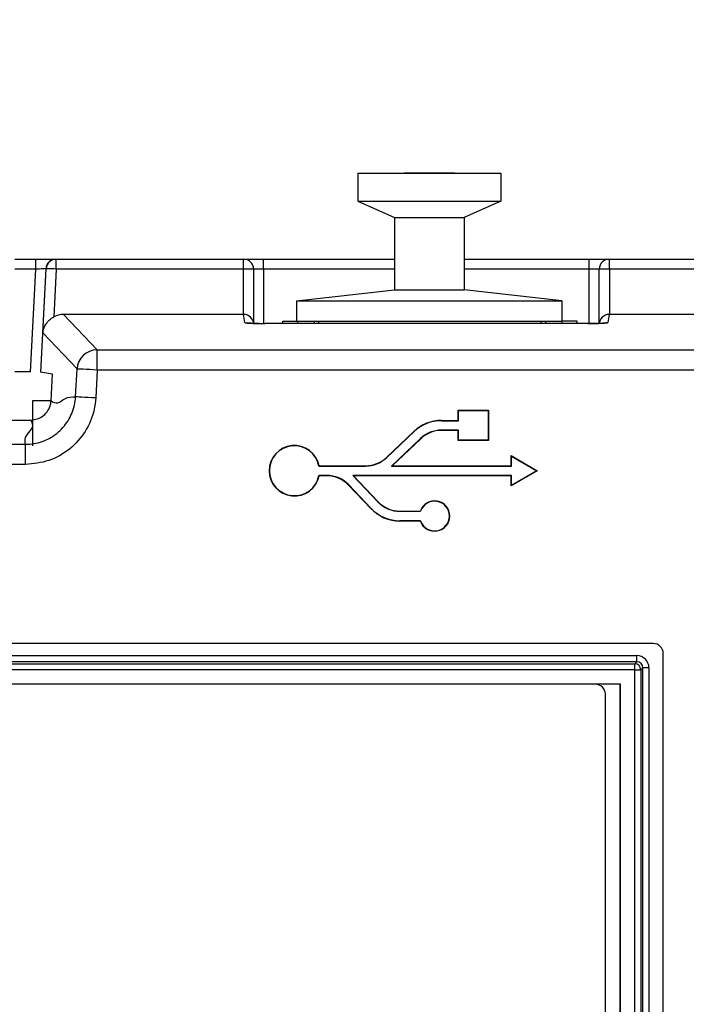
# Paper-space layout 'Sheet1' of a CAD drawing. Header units: millimetres. Extents: x 0 to 420, y 0 to 297.
# Tile 54 of 130: x 64 to 71, y 242 to 252. Entities that reach past the tile are written whole.
import ezdxf

# ---------------------------------------------------------------- set-up
doc = ezdxf.new("R2010")
doc.units = ezdxf.units.MM
doc.layers.add('SLD-0', color=179, linetype='Continuous')
doc.styles.add('SLDTEXTSTYLE1', font='TXT', dxfattribs={"width": 0.75})
doc.styles.add('SLDTEXTSTYLE3', font='TXT', dxfattribs={"width": 0.96})
doc.dimstyles.new('SLDDIMSTYLE3', dxfattribs={"dimtxt": 2.5, "dimasz": 3.302, "dimexe": 0, "dimexo": 0.0625, "dimtad": 1, "dimdec": 1, "dimlfac": 5, "dimrnd": 1e-09, "dimzin": 4, "dimdsep": 46, "dimtxsty": 'SLDTEXTSTYLE1', "dimblk1": 'NONE', "dimblk2": 'NONE', "dimsah": 1, "dimcen": 0, "dimadec": 0, "dimazin": 1, "dimtfac": 1, "dimtmove": 0, "dimatfit": 3, "dimldrblk": 'NONE', "dimfxl": 0, "dimfrac": 2, "dimtolj": 1, "dimtzin": 12, "dimarcsym": 0})

# ---------------------------------------------------------------- blocks, each defined once
blk = doc.blocks.new('_D_22')
at = {"layer": 'SLD-0', "color": 179}
for p, q in [((177.6386, 244.1956), (170.6813, 237.0126)), ((170.6813, 237.0126), (163.2659, 229.3568)), ((168.2349, 235.2056), (170.6813, 237.0126)), ((170.6813, 237.0126), (168.594, 234.8577)), ((170.6813, 237.0126), (168.9532, 234.5099)), ((168.2349, 235.2056), (168.9532, 234.5099)), ((163.2659, 229.3568), (151.4428, 229.3568))]:
    blk.add_line(p, q, dxfattribs=at)
at = {"layer": 'SLD-0', "color": 179, "char_height": 2.5, "attachment_point": 1, "style": 'SLDTEXTSTYLE3'}
for s, insert in [('%%c', (150.1928, 232.3921)), ('20.0', (155.2131, 232.4303))]:
    blk.add_mtext(s, dxfattribs=dict(at, insert=insert))
blk = doc.blocks.new('_None')
blk = doc.blocks.new('_D_23')
at = {"layer": 'SLD-0', "color": 179}
for p, q in [((163.9992, 261.4925), (154.0234, 261.4925)), ((172.7997, 249.8964), (163.9992, 261.4925)), ((171.3844, 252.5884), (170.5878, 251.9839)), ((171.3844, 252.5884), (172.7997, 249.8964)), ((172.7997, 249.8964), (170.9861, 252.2862)), ((172.7997, 249.8964), (170.5878, 251.9839)), ((175.5201, 246.3118), (172.7997, 249.8964))]:
    blk.add_line(p, q, dxfattribs=at)
at = {"layer": 'SLD-0', "color": 179, "char_height": 2.5, "attachment_point": 1, "style": 'SLDTEXTSTYLE3'}
for s, insert in [('%%c', (152.7734, 264.5278)), ('9.0', (157.7937, 264.566))]:
    blk.add_mtext(s, dxfattribs=dict(at, insert=insert))
blk = doc.blocks.new('_D_24')
at = {"layer": 'SLD-0', "color": 179}
for p, q in [((241.4525, 256.6969), (250.7091, 264.1314)), ((250.7091, 264.1314), (262.5322, 264.1314)), ((241.4525, 256.6969), (243.4784, 258.9654)), ((244.1046, 258.1857), (243.4784, 258.9654)), ((241.4525, 256.6969), (243.7915, 258.5755)), ((244.1046, 258.1857), (241.4525, 256.6969)), ((236.3847, 252.6267), (241.4525, 256.6969))]:
    blk.add_line(p, q, dxfattribs=at)
at = {"layer": 'SLD-0', "color": 179, "char_height": 2.5, "attachment_point": 1, "style": 'SLDTEXTSTYLE3'}
for s, insert in [('%%c', (251.0466, 267.1667)), ('13.0', (256.0669, 267.2049))]:
    blk.add_mtext(s, dxfattribs=dict(at, insert=insert))

psp = doc.layouts.new('Sheet1')

# ---------------------------------------------------------------- linework, layer by layer
at = {"layer": 'SLD-0', "color": 179, "linetype": 'Continuous', "lineweight": 25}
for p, q in [((67.4418, 250.5388), (67.4418, 250.2588)), ((67.4418, 250.5388), (68.8618, 250.5388)), ((68.4018, 250.5388), (67.9018, 250.5388)), ((68.8618, 250.5388), (68.8618, 250.2588)), ((67.4418, 250.2588), (68.8618, 250.2588)), ((67.4418, 250.2588), (67.8068, 250.0988)), ((68.8618, 250.2588), (68.4968, 250.0988)), ((67.8068, 250.0988), (68.4968, 250.0988)), ((67.8068, 250.0988), (67.8068, 249.3788)), ((68.4968, 250.0988), (68.4968, 249.3788)), ((64.0388, 249.6836), (64.2483, 249.6836)), ((64.2483, 249.5836), (64.2483, 249.6836)), ((64.2483, 249.6836), (64.4483, 249.6836)), ((64.4483, 249.6836), (64.451, 249.6836)), ((64.451, 249.5844), (64.451, 249.6836)), ((64.451, 249.6836), (66.3083, 249.6836)), ((66.3083, 249.5844), (66.3083, 249.6836)), ((66.3083, 249.6836), (66.508, 249.6836)), ((66.508, 249.5836), (66.508, 249.6836)), ((66.508, 249.6836), (67.8068, 249.6836)), ((68.4968, 249.6836), (69.7391, 249.6836)), ((69.7391, 249.5836), (69.7391, 249.6836)), ((69.7391, 249.6836), (69.9388, 249.6836)), ((69.9388, 249.5844), (69.9388, 249.6836)), ((69.9388, 249.6836), (71.3361, 249.6836)), ((64.1947, 248.563), (64.2483, 249.5836)), ((64.2672, 249.5845), (64.2483, 249.5836)), ((64.2855, 249.5855), (64.2672, 249.5845)), ((64.3024, 249.5864), (64.2855, 249.5855)), ((64.3485, 249.5888), (64.2947, 248.5622)), ((64.3174, 249.5872), (64.3024, 249.5864)), ((64.3299, 249.5878), (64.3174, 249.5872)), ((64.318, 248.9503), (64.3512, 249.5888)), ((64.3395, 249.5883), (64.3299, 249.5878)), ((64.3458, 249.5886), (64.3395, 249.5883)), ((64.3485, 249.5888), (64.3458, 249.5886)), ((64.3512, 249.5888), (64.3485, 249.5888)), ((64.451, 249.5844), (64.4263, 249.1102)), ((66.3083, 249.5844), (64.451, 249.5844)), ((66.3084, 249.1347), (66.3083, 249.5844)), ((66.4083, 249.5836), (66.4084, 249.048)), ((69.8387, 249.048), (69.8388, 249.5836)), ((69.9388, 249.5844), (69.9387, 249.1347)), ((71.3361, 249.5844), (69.9388, 249.5844)), ((66.8348, 249.2688), (67.8068, 249.3788)), ((67.8068, 249.3788), (68.4968, 249.3788)), ((69.4688, 249.2688), (68.4968, 249.3788)), ((66.8348, 249.2688), (69.4688, 249.2688)), ((66.8348, 249.2688), (66.8348, 249.0688)), ((69.4688, 249.2688), (69.4688, 249.0688)), ((64.5221, 249.1347), (64.8563, 248.782)), ((66.3084, 249.1347), (64.5221, 249.1347)), ((66.3227, 249.0536), (66.3092, 249.1347)), ((66.6988, 249.0688), (66.8348, 249.0688)), ((66.6988, 249.0434), (66.6988, 249.0688)), ((66.8348, 249.0688), (69.4688, 249.0688)), ((66.8488, 249.0434), (66.8488, 249.0688)), ((67.0568, 249.0688), (69.2608, 249.0688)), ((67.0568, 249.0434), (67.0568, 249.0688)), ((69.2608, 249.0434), (69.2608, 249.0688)), ((69.6188, 249.0688), (69.4688, 249.0688)), ((69.4688, 249.0688), (69.4688, 249.0434)), ((69.6188, 249.0434), (69.6188, 249.0688)), ((69.9379, 249.1347), (69.9244, 249.0536)), ((71.265, 249.1347), (69.9387, 249.1347)), ((69.7244, 249.0434), (66.5227, 249.0434)), ((66.5227, 249.0432), (66.5227, 249.0434)), ((69.7244, 249.0432), (66.5227, 249.0432)), ((69.7244, 249.0432), (69.7244, 249.0434)), ((64.6568, 248.5927), (64.318, 248.9503)), ((64.8563, 248.5822), (64.8563, 248.782)), ((64.8563, 248.782), (70.9308, 248.782)), ((64.6423, 248.316), (64.6568, 248.5927)), ((64.6624, 248.5924), (64.6568, 248.5927)), ((64.6749, 248.5918), (64.6624, 248.5924)), ((64.6939, 248.5908), (64.6749, 248.5918)), ((64.7188, 248.5895), (64.6939, 248.5908)), ((64.7486, 248.5879), (64.7188, 248.5895)), ((64.7823, 248.5861), (64.7486, 248.5879)), ((64.8186, 248.5842), (64.7823, 248.5861)), ((64.8563, 248.5822), (64.8186, 248.5842)), ((64.8563, 248.5822), (64.8418, 248.3056)), ((70.9308, 248.5822), (64.8563, 248.5822)), ((64.1947, 248.563), (64.0388, 248.563)), ((64.4126, 248.5424), (64.2947, 248.5622)), ((64.3986, 248.2754), (64.4126, 248.5424)), ((64.2188, 247.8286), (64.2188, 248.2788)), ((64.2188, 248.2788), (64.3987, 248.2788)), ((64.6479, 248.3157), (64.6423, 248.316)), ((64.6604, 248.3151), (64.6479, 248.3157)), ((64.6794, 248.3141), (64.6604, 248.3151)), ((64.7043, 248.3128), (64.6794, 248.3141)), ((64.7341, 248.3112), (64.7043, 248.3128)), ((64.7678, 248.3095), (64.7341, 248.3112)), ((64.8041, 248.3075), (64.7678, 248.3095)), ((64.8418, 248.3056), (64.8041, 248.3075)), ((68.4413, 248.1796), (68.4386, 248.1822)), ((68.4386, 248.1822), (68.7386, 248.1822)), ((68.4386, 248.0817), (68.4386, 248.1822)), ((68.4413, 248.1796), (68.736, 248.1796)), ((68.4413, 248.0791), (68.4413, 248.1796)), ((68.736, 248.1796), (68.7386, 248.1822)), ((68.736, 248.1796), (68.736, 247.8849)), ((68.7386, 248.1822), (68.7386, 247.8822)), ((63.6462, 248.0861), (64.1991, 248.0861)), ((68.2735, 248.0791), (68.2735, 248.0817)), ((68.2735, 248.0817), (68.4386, 248.0817)), ((68.4413, 248.0791), (68.4386, 248.0817)), ((68.2735, 248.0791), (68.4413, 248.0791)), ((68.2735, 247.9854), (68.2735, 247.9827)), ((68.4413, 247.9854), (68.2735, 247.9854)), ((68.4413, 247.9854), (68.4386, 247.9827)), ((68.4413, 247.8849), (68.4413, 247.9854)), ((67.7261, 247.7139), (67.9992, 247.9725)), ((67.7279, 247.712), (68.001, 247.9706)), ((68.0655, 247.9025), (67.7767, 247.6291)), ((68.0673, 247.9006), (67.7833, 247.6317)), ((68.001, 247.9706), (67.9992, 247.9725)), ((68.0655, 247.9025), (68.0673, 247.9006)), ((68.4386, 247.9827), (68.2735, 247.9827)), ((68.4386, 247.8822), (68.4386, 247.9827)), ((53.7419, 247.8445), (64.1454, 247.8445)), ((64.1454, 247.6448), (64.1454, 247.8445)), ((68.4413, 247.8849), (68.4386, 247.8822)), ((68.7386, 247.8822), (68.4386, 247.8822)), ((68.736, 247.8849), (68.4413, 247.8849)), ((68.736, 247.8849), (68.7386, 247.8822)), ((67.7279, 247.712), (67.7261, 247.7139)), ((68.9663, 247.7277), (68.9636, 247.7322)), ((68.9636, 247.7322), (69.2234, 247.5822)), ((68.9636, 247.6317), (68.9636, 247.7322)), ((68.9663, 247.7277), (69.2182, 247.5822)), ((68.9663, 247.6291), (68.9663, 247.7277)), ((64.1454, 247.6448), (53.7419, 247.6448)), ((67.0575, 247.6291), (67.0597, 247.6317)), ((67.0575, 247.6291), (67.5198, 247.6291)), ((67.0597, 247.6317), (67.5198, 247.6317)), ((67.5198, 247.6291), (67.5198, 247.6317)), ((67.7767, 247.6291), (67.7833, 247.6317)), ((67.7767, 247.6291), (68.9663, 247.6291)), ((67.7833, 247.6317), (68.9636, 247.6317)), ((68.9663, 247.6291), (68.9636, 247.6317)), ((67.0575, 247.5354), (67.0597, 247.5327)), ((67.1335, 247.5354), (67.0575, 247.5354)), ((67.1335, 247.5327), (67.0597, 247.5327)), ((67.1335, 247.5354), (67.1335, 247.5327)), ((67.3929, 247.5354), (67.399, 247.5327)), ((68.9663, 247.5354), (67.3929, 247.5354)), ((67.3929, 247.5354), (67.6406, 247.2737)), ((68.9636, 247.5327), (67.399, 247.5327)), ((67.399, 247.5327), (67.6425, 247.2755)), ((69.2234, 247.5822), (68.9636, 247.4322)), ((68.9663, 247.5354), (68.9636, 247.5327)), ((68.9636, 247.4322), (68.9636, 247.5327)), ((69.2182, 247.5822), (68.9663, 247.4368)), ((68.9663, 247.4368), (68.9663, 247.5354)), ((69.2182, 247.5822), (69.2234, 247.5822)), ((67.3533, 247.4408), (67.3514, 247.439)), ((67.5706, 247.2074), (67.3514, 247.439)), ((67.5725, 247.2092), (67.3533, 247.4408)), ((68.9663, 247.4368), (68.9636, 247.4322)), ((67.5725, 247.2092), (67.5706, 247.2074)), ((67.6406, 247.2737), (67.6425, 247.2755)), ((67.8604, 247.1791), (67.8604, 247.1817)), ((67.8604, 247.1817), (68.0636, 247.1817)), ((67.8604, 247.1791), (68.0655, 247.1791)), ((68.0655, 247.1791), (68.0636, 247.1817)), ((67.8604, 247.0854), (67.8604, 247.0827)), ((68.0655, 247.0854), (67.8604, 247.0854)), ((68.0636, 247.0827), (67.8604, 247.0827)), ((68.0655, 247.0854), (68.0636, 247.0827)), ((70.3736, 245.8661), (53.2135, 245.8661)), ((53.3354, 245.7459), (70.2114, 245.7459)), ((70.2114, 245.6859), (70.2114, 245.7459)), ((70.4735, 209.2061), (70.4735, 245.7662)), ((70.2114, 245.6859), (53.3354, 245.6859)), ((53.3558, 245.6655), (70.191, 245.6655)), ((70.191, 245.6655), (70.2114, 245.6859)), ((70.191, 245.6056), (70.191, 245.6655)), ((70.191, 245.6056), (53.3558, 245.6056)), ((70.191, 209.3704), (70.191, 245.6056)), ((70.191, 245.6056), (70.251, 245.6056)), ((70.2714, 245.626), (70.251, 245.6056)), ((70.251, 245.6056), (70.251, 209.3704)), ((70.2714, 209.35), (70.2714, 245.626)), ((70.3313, 245.626), (70.2714, 245.626)), ((70.3313, 245.626), (70.3313, 209.35)), ((70.0489, 245.4635), (53.4978, 245.4635)), ((69.7996, 245.4618), (53.5996, 245.4618)), ((70.0472, 245.4618), (69.7996, 245.4618)), ((70.0472, 245.4618), (70.0489, 245.4635)), ((70.0472, 209.5142), (70.0472, 245.4618)), ((70.0489, 209.5124), (70.0489, 245.4635)), ((69.8996, 219.6618), (69.8996, 245.3618))]:
    psp.add_line(p, q, dxfattribs=at)
at = {"layer": 'SLD-0', "color": 8, "linetype": 'Continuous', "lineweight": 25}
for p, q in [((64.2483, 249.5836), (64.0388, 249.5836)), ((66.508, 249.5836), (66.4083, 249.5836)), ((66.508, 249.5836), (66.508, 249.0433)), ((67.8068, 249.5836), (66.508, 249.5836)), ((69.7391, 249.5836), (68.4968, 249.5836)), ((69.8388, 249.5836), (69.7391, 249.5836)), ((69.7391, 249.0434), (69.7391, 249.5836)), ((67.0088, 249.0688), (67.0088, 249.0434)), ((69.3088, 249.0434), (69.3088, 249.0688)), ((66.3227, 249.0536), (66.3422, 249.0517)), ((66.3422, 249.0517), (66.3502, 249.0498)), ((69.9049, 249.0517), (69.8885, 249.047)), ((69.9244, 249.0536), (69.9049, 249.0517))]:
    psp.add_line(p, q, dxfattribs=at)
at = {"layer": 'SLD-0', "color": 179, "linetype": 'Continuous', "lineweight": 25}
for centre, radius, start, end in [((64.4483, 249.5836), 0.0999, 90.03947, 177.03845), ((64.451, 249.5836), 0.0999, 90.03947, 177.03845), ((66.3083, 249.5836), 0.1, 359.9996, 89.99954), ((69.9388, 249.5836), 0.1, 90.00131, 180.0004), ((64.2589, 246.3359), 3.2542, 86.61607, 88.37369), ((66.3338, 246.7644), 2.8201, 88.4855, 90.51729), ((69.9133, 246.7645), 2.82, 89.48268, 91.51454), ((64.8569, 248.5816), 0.2004, 90.17039, 176.8247), ((68.2735, 247.6827), 0.399, 90.00007, 133.43053), ((68.2735, 247.6827), 0.3964, 90.00007, 133.43065), ((68.2735, 247.6827), 0.3026, 90, 133.43066), ((68.2735, 247.6827), 0.3, 90.00009, 133.43065), ((66.8141, 247.5822), 0.2505, 11.39707, 348.60312), ((66.8141, 247.5822), 0.2479, 10.90185, 349.09835), ((67.5198, 247.9317), 0.3, 270.00011, 313.4308), ((67.5198, 247.9317), 0.3026, 270.00011, 313.43042), ((67.1335, 247.2327), 0.3026, 43.43065, 90.0001), ((67.1335, 247.2327), 0.3, 43.43058, 90.0001), ((67.8604, 247.4817), 0.399, 223.43083, 270.00002), ((67.8604, 247.4817), 0.3964, 223.43051, 270), ((67.8604, 247.4817), 0.3026, 223.43067, 270.00003), ((67.8604, 247.4817), 0.3, 223.43044, 270.00003), ((68.2052, 247.1322), 0.15, 199.26865, 160.73115), ((68.2052, 247.1322), 0.1474, 198.54757, 161.45249), ((70.1909, 245.6055), 0.06, 0.08137, 89.92005), ((69.7996, 245.3618), 0.1, 0.00054, 89.99992)]:
    psp.add_arc(centre, radius, start, end, dxfattribs=at)
for centre, major_axis, ratio, start_param, end_param in [((64.5227, 248.9343), (-0.1274, 0.1549), 0.996917, 5.596471, 6.095759), ((66.3084, 249.1399), (0.1, 0), 0.052434, 4.712387, 4.720663), ((66.3084, 249.0397), (0.0997, 0.0082), 0.948719, 6.196205, 7.767458), ((69.9387, 249.0397), (0.0997, -0.0082), 0.948719, 1.65732, 3.228573), ((69.9387, 249.1399), (0.1, 0), 0.052434, 4.704114, 4.712384), ((66.5227, 249.0537), (0.2, 0), 0.052408, 4.400451, 4.712387), ((69.7244, 249.0537), (0.2, 0), 0.052408, 4.712388, 6.274459), ((70.3735, 245.7661), (0.0707, 0.0707), 0.999695, 5.497933, 7.068431), ((70.2113, 245.6258), (0.085, 0.085), 0.998783, 5.498396, 7.067969), ((70.2113, 245.6258), (0.0426, 0.0426), 0.996359, 5.498396, 7.067964)]:
    psp.add_ellipse(centre, major_axis=major_axis, ratio=ratio, start_param=start_param, end_param=end_param, dxfattribs=at)
at = {"layer": 'SLD-0', "color": 8, "linetype": 'Continuous', "lineweight": 25}
psp.add_ellipse((66.5227, 249.0537), major_axis=(0.2, 0), ratio=0.052408, start_param=3.150319, end_param=4.400451, dxfattribs=at)
at = {"layer": 'SLD-0', "color": 179, "linetype": 'Continuous', "lineweight": 25}
for points, knots in [([(64.318, 248.9503), (64.318, 248.9506), (64.3187, 248.9578), (64.3232, 248.9876), (64.3414, 249.0328), (64.38, 249.0805), (64.4119, 249.101), (64.4263, 249.1102)], [0, 0, 0, 0, 0.005652, 0.118341, 0.49519, 0.772647, 1, 1, 1, 1]), ([(66.4631, 249.0439), (66.4431, 249.0443), (66.4044, 249.0452), (66.3684, 249.0472), (66.3505, 249.049), (66.3493, 249.0492), (66.3489, 249.0493)], [0, 0, 0, 0, 0.349475, 0.676018, 0.888038, 1, 1, 1, 1]), ([(69.8988, 249.0493), (69.8988, 249.0493), (69.8995, 249.0493), (69.8958, 249.049), (69.8847, 249.0477), (69.8564, 249.0459), (69.808, 249.0441), (69.7594, 249.0434), (69.7305, 249.0434), (69.7244, 249.0434)], [0, 0, 0, 0, 0.000368, 0.078787, 0.204393, 0.39641, 0.645943, 0.924887, 1, 1, 1, 1]), ([(64.1454, 247.8445), (64.1454, 247.8445), (64.2011, 247.8445), (64.3135, 247.8635), (64.4623, 247.9457), (64.5761, 248.0741), (64.6281, 248.202), (64.6423, 248.291), (64.6423, 248.316), (64.6423, 248.316)], [0, 0, 0, 0, 0.000016, 0.222191, 0.444341, 0.666338, 0.888323, 0.999982, 1, 1, 1, 1]), ([(64.8418, 248.3056), (64.8377, 248.2665), (64.8256, 248.1497), (64.7474, 247.9651), (64.5896, 247.7881), (64.3807, 247.6679), (64.2238, 247.6525), (64.1454, 247.6448)], [0, 0, 0, 0, 0.111654, 0.333637, 0.555668, 0.777838, 1, 1, 1, 1]), ([(64.3986, 248.2754), (64.4205, 248.264), (64.4644, 248.2411), (64.5489, 248.3172), (64.6069, 248.3165), (64.6423, 248.316)], [0, 0, 0, 0, 0.279644, 0.56004, 1, 1, 1, 1]), ([(64.1991, 248.0861), (64.2216, 248.0883), (64.2665, 248.0928), (64.3264, 248.1272), (64.3716, 248.1779), (64.3939, 248.2307), (64.3974, 248.2642), (64.3986, 248.2754)], [0, 0, 0, 0, 0.222225, 0.444462, 0.666396, 0.888223, 1, 1, 1, 1]), ([(64.1454, 247.8445), (64.1414, 247.8671), (64.1333, 247.9122), (64.1908, 247.975), (64.2279, 248.033), (64.2087, 248.0684), (64.1991, 248.0861)], [0, 0, 0, 0, 0.279761, 0.560194, 0.780351, 1, 1, 1, 1])]:
    psp.add_open_spline(points, degree=3, knots=knots, dxfattribs=at)

# ---------------------------------------------------------------- dimensions: what is measured, and where the dimension line sits
at = {"layer": 'SLD-0', "color": 179}
for p1, picture, middle in [((0.8895, 0.9481), '_D_24', (257.4144, 266.2477)), ((0.5171, 0.7366), '_D_23', (158.2176, 263.6089)), ((1.1727, 1.6201), '_D_22', (156.5606, 231.4731))]:
    dim = psp.add_diameter_dim_2p(p1=p1, p2=(0, 0), dimstyle='SLDDIMSTYLE3', dxfattribs=at)
    dim.commit()
    dim.dimension.update_dxf_attribs({"geometry": picture, "text_midpoint": middle, "dimtype": 163})

doc.saveas('drawing.dxf')
